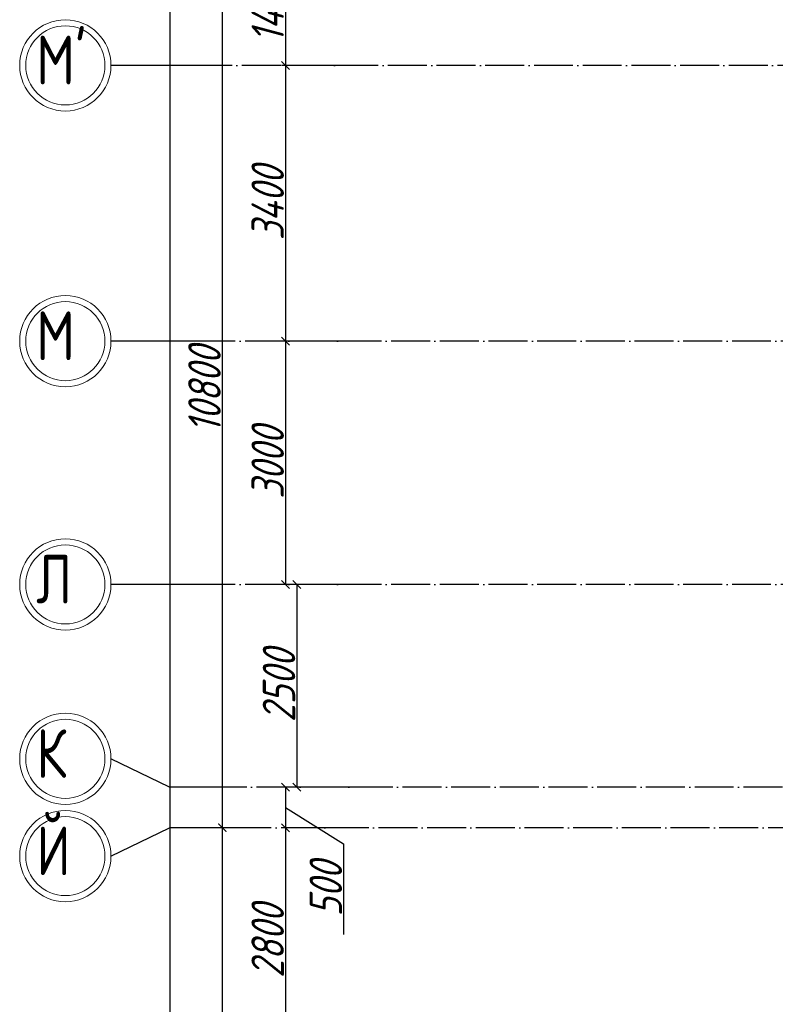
# Model space of a CAD drawing. Extents: x -4445 to 1909585, y 1860 to 289234.
# Tile 4 of 110: x 190579 to 199891, y 215813 to 227954. Entities that reach past the tile are written whole.
import ezdxf

# ---------------------------------------------------------------- set-up
doc = ezdxf.new("R2010")
doc.units = 0
doc.header["$LTSCALE"] = 0.5
doc.header["$MEASUREMENT"] = 0
doc.header["$PDMODE"] = 34
doc.header["$PDSIZE"] = 3
doc.linetypes.add('ACAD_ISO04W100', pattern=[30, 24, -3, 0, -3])
doc.layers.get('0').update_dxf_attribs({"linetype": 'CONTINUOUS', "lineweight": 18})
doc.layers.get('DEFPOINTS').update_dxf_attribs({"color": 2, "linetype": 'CONTINUOUS', "lineweight": 13})
doc.layers.add('os', color=3, linetype='CONTINUOUS')
doc.styles.get("Standard").update_dxf_attribs({"font": 'spds.shx', "oblique": 15})
doc.dimstyles.new('ISO-25', dxfattribs={"dimtxt": 400, "dimasz": 100, "dimexe": 50, "dimexo": 50, "dimgap": 20, "dimtad": 1, "dimdec": 0, "dimtxsty": 'Standard', "dimblk": 'ARCHTICK', "dimcen": 20, "dimclrd": 1, "dimclre": 1, "dimadec": 0, "dimazin": 0, "dimtfac": 1, "dimtdec": 0, "dimtmove": 0, "dimatfit": 3, "dimldrblk": 'ARCHTICK', "dimfxl": 1, "dimarcsym": 0})

# ---------------------------------------------------------------- blocks, each defined once
blk = doc.blocks.new('_ArchTick')
at = {"color": 0, "linetype": 'ByBlock', "const_width": 0.15}
blk.add_lwpolyline([(-0.5, -0.5), (0.5, 0.5)], dxfattribs=at)
blk = doc.blocks.new('*D2402')
at = {"color": 1, "lineweight": -2, "transparency": 16777216}
for p, q in [((194553, 228790), (193805, 228790)), ((193855, 228790), (193855, 227390)), ((194578, 227390), (193805, 227390))]:
    blk.add_line(p, q, dxfattribs=at)
at = {"layer": 'DEFPOINTS', "color": 0, "transparency": 16777216}
for p in [(194603, 228790), (193855, 227390), (194628, 227390)]:
    blk.add_point(p, dxfattribs=at)
at = {"color": 1, "lineweight": -2, "transparency": 16777216, "xscale": 100, "yscale": 100, "zscale": 100}
for p, rotation in [((193855, 228790), 90), ((193855, 227390), 270)]:
    blk.add_blockref('_ArchTick', p, dxfattribs=dict(at, rotation=rotation))
at = {"color": 0, "transparency": 16777216, "insert": (193635, 228090), "char_height": 400, "attachment_point": 5, "rotation": 90}
blk.add_mtext('1400', dxfattribs=at)
blk = doc.blocks.new('*D2403')
at = {"color": 1, "lineweight": -2, "transparency": 16777216}
for p, q in [((194578, 227390), (193805, 227390)), ((193855, 227390), (193855, 223990)), ((194578, 223990), (193805, 223990))]:
    blk.add_line(p, q, dxfattribs=at)
at = {"layer": 'DEFPOINTS', "color": 0, "transparency": 16777216}
for p in [(194628, 227390), (193855, 223990), (194628, 223990)]:
    blk.add_point(p, dxfattribs=at)
at = {"color": 1, "lineweight": -2, "transparency": 16777216, "xscale": 100, "yscale": 100, "zscale": 100}
for p, rotation in [((193855, 227390), 90), ((193855, 223990), 270)]:
    blk.add_blockref('_ArchTick', p, dxfattribs=dict(at, rotation=rotation))
at = {"color": 0, "transparency": 16777216, "insert": (193635, 225690), "char_height": 400, "attachment_point": 5, "rotation": 90}
blk.add_mtext('3400', dxfattribs=at)
blk = doc.blocks.new('*D2404')
at = {"color": 1, "lineweight": -2, "transparency": 16777216}
for p, q in [((194578, 223990), (193805, 223990)), ((193855, 223990), (193855, 220990)), ((194824, 220990), (193805, 220990))]:
    blk.add_line(p, q, dxfattribs=at)
at = {"layer": 'DEFPOINTS', "color": 0, "transparency": 16777216}
for p in [(194628, 223990), (193855, 220990), (194874, 220990)]:
    blk.add_point(p, dxfattribs=at)
at = {"color": 1, "lineweight": -2, "transparency": 16777216, "xscale": 100, "yscale": 100, "zscale": 100}
for p, rotation in [((193855, 223990), 90), ((193855, 220990), 270)]:
    blk.add_blockref('_ArchTick', p, dxfattribs=dict(at, rotation=rotation))
at = {"color": 0, "transparency": 16777216, "insert": (193635, 222490), "char_height": 400, "attachment_point": 5, "rotation": 90}
blk.add_mtext('3000', dxfattribs=at)
blk = doc.blocks.new('*D2405')
at = {"color": 1, "lineweight": -2, "transparency": 16777216}
for p, q in [((194824, 220990), (193944, 220990)), ((193994, 220990), (193994, 218490)), ((194765, 218490), (193944, 218490))]:
    blk.add_line(p, q, dxfattribs=at)
at = {"layer": 'DEFPOINTS', "color": 0, "transparency": 16777216}
for p in [(194874, 220990), (193994, 218490), (194815, 218490)]:
    blk.add_point(p, dxfattribs=at)
at = {"color": 1, "lineweight": -2, "transparency": 16777216, "xscale": 100, "yscale": 100, "zscale": 100}
for p, rotation in [((193994, 220990), 90), ((193994, 218490), 270)]:
    blk.add_blockref('_ArchTick', p, dxfattribs=dict(at, rotation=rotation))
at = {"color": 0, "transparency": 16777216, "insert": (193774, 219740), "char_height": 400, "attachment_point": 5, "rotation": 90}
blk.add_mtext('2500', dxfattribs=at)
blk = doc.blocks.new('*D2406')
at = {"color": 1, "lineweight": -2, "transparency": 16777216}
for p, q in [((194765, 218490), (193805, 218490)), ((193855, 218490), (193855, 217990)), ((193855, 218240), (194571, 217791)), ((194577, 217990), (193805, 217990)), ((194571, 217791), (194571, 216675))]:
    blk.add_line(p, q, dxfattribs=at)
at = {"layer": 'DEFPOINTS', "color": 0, "transparency": 16777216}
for p in [(194815, 218490), (193855, 217990), (194627, 217990)]:
    blk.add_point(p, dxfattribs=at)
at = {"color": 1, "lineweight": -2, "transparency": 16777216, "xscale": 100, "yscale": 100, "zscale": 100}
for p, rotation in [((193855, 218490), 90), ((193855, 217990), 270)]:
    blk.add_blockref('_ArchTick', p, dxfattribs=dict(at, rotation=rotation))
at = {"color": 0, "transparency": 16777216, "insert": (194351, 217233), "char_height": 400, "attachment_point": 5, "rotation": 90}
blk.add_mtext('500', dxfattribs=at)
blk = doc.blocks.new('*D2407')
at = {"color": 1, "lineweight": -2, "transparency": 16777216}
for p, q in [((194577, 217990), (193805, 217990)), ((193855, 217990), (193855, 215190)), ((194651, 215190), (193805, 215190))]:
    blk.add_line(p, q, dxfattribs=at)
at = {"layer": 'DEFPOINTS', "color": 0, "transparency": 16777216}
for p in [(194627, 217990), (193855, 215190), (194701, 215190)]:
    blk.add_point(p, dxfattribs=at)
at = {"color": 1, "lineweight": -2, "transparency": 16777216, "xscale": 100, "yscale": 100, "zscale": 100}
for p, rotation in [((193855, 217990), 90), ((193855, 215190), 270)]:
    blk.add_blockref('_ArchTick', p, dxfattribs=dict(at, rotation=rotation))
at = {"color": 0, "transparency": 16777216, "insert": (193635, 216590), "char_height": 400, "attachment_point": 5, "rotation": 90}
blk.add_mtext('2800', dxfattribs=at)
blk = doc.blocks.new('*D2411')
at = {"color": 1, "lineweight": -2, "transparency": 16777216}
for p, q in [((193385, 217990), (193026, 217990)), ((193076, 205390), (193076, 217990)), ((192878, 205390), (193126, 205390))]:
    blk.add_line(p, q, dxfattribs=at)
at = {"layer": 'DEFPOINTS', "color": 0, "transparency": 16777216}
for p in [(193076, 217990), (193435, 217990), (192828, 205390)]:
    blk.add_point(p, dxfattribs=at)
at = {"color": 1, "lineweight": -2, "transparency": 16777216, "xscale": 100, "yscale": 100, "zscale": 100}
for p, rotation in [((193076, 217990), 90), ((193076, 205390), 270)]:
    blk.add_blockref('_ArchTick', p, dxfattribs=dict(at, rotation=rotation))
at = {"color": 0, "transparency": 16777216, "insert": (192856, 211690), "char_height": 400, "attachment_point": 5, "rotation": 90}
blk.add_mtext('12600', dxfattribs=at)
blk = doc.blocks.new('*D2412')
at = {"color": 1, "lineweight": -2, "transparency": 16777216}
for p, q in [((193354, 228790), (193026, 228790)), ((193076, 217990), (193076, 228790)), ((193385, 217990), (193026, 217990))]:
    blk.add_line(p, q, dxfattribs=at)
at = {"layer": 'DEFPOINTS', "color": 0, "transparency": 16777216}
for p in [(193076, 228790), (193404, 228790), (193435, 217990)]:
    blk.add_point(p, dxfattribs=at)
at = {"color": 1, "lineweight": -2, "transparency": 16777216, "xscale": 100, "yscale": 100, "zscale": 100}
for p, rotation in [((193076, 228790), 90), ((193076, 217990), 270)]:
    blk.add_blockref('_ArchTick', p, dxfattribs=dict(at, rotation=rotation))
at = {"color": 0, "transparency": 16777216, "insert": (192856, 223390), "char_height": 400, "attachment_point": 5, "rotation": 90}
blk.add_mtext('10800', dxfattribs=at)
blk = doc.blocks.new('*D2990')
at = {"color": 1, "lineweight": -2, "transparency": 16777216}
for p, q in [((192397, 257705), (192377, 257705)), ((192427, 257705), (192427, 202390)), ((192548, 202390), (192377, 202390))]:
    blk.add_line(p, q, dxfattribs=at)
at = {"layer": 'DEFPOINTS', "color": 0, "transparency": 16777216}
for p in [(192447, 257705), (192427, 202390), (192598, 202390)]:
    blk.add_point(p, dxfattribs=at)
at = {"color": 1, "lineweight": -2, "transparency": 16777216, "xscale": 100, "yscale": 100, "zscale": 100}
for p, rotation in [((192427, 257705), 90), ((192427, 202390), 270)]:
    blk.add_blockref('_ArchTick', p, dxfattribs=dict(at, rotation=rotation))
at = {"color": 0, "transparency": 16777216, "insert": (192199, 230048), "char_height": 400, "attachment_point": 5, "rotation": 90}
blk.add_mtext('55315', dxfattribs=at)

msp = doc.modelspace()

# ---------------------------------------------------------------- linework, layer by layer
at = {"layer": 'os', "color": 0}
for p, q in [((193189.683, 227390.297), (191703.781, 227390.297)), ((193189.683, 223990.297), (191703.781, 223990.297)), ((193189.683, 220990.297), (191703.781, 220990.297)), ((193189.683, 218490.297), (192424.529, 218490.297)), ((193189.683, 217990.297), (192424.529, 217990.297))]:
    msp.add_line(p, q, dxfattribs=at)
at = {"layer": 'os', "color": 3, "linetype": 'ACAD_ISO04W100', "ltscale": 40}
for p, q in [((241804.421, 227390.297), (193189.683, 227390.297)), ((252045.932, 223990.297), (193189.683, 223990.297)), ((252045.932, 220990.297), (193189.683, 220990.297)), ((250985.922, 218490.297), (193189.683, 218490.297)), ((270492.658, 217990.297), (193189.683, 217990.297))]:
    msp.add_line(p, q, dxfattribs=at)
at = {"layer": 'os', "color": 0}
for points in [[(192424.529, 218490.297), (191703.781, 218840.297)], [(191703.781, 217640.297), (192424.529, 217990.297)]]:
    msp.add_lwpolyline(points, dxfattribs=at)
at = {"layer": 'os', "color": 0, "lineweight": 0}
for centre, radius in [((191141.281, 227390.297), 562.5), ((191141.281, 227390.297), 487.5), ((191141.281, 223990.297), 562.5), ((191141.281, 223990.297), 487.5), ((191141.281, 220990.297), 562.5), ((191141.281, 220990.297), 487.5), ((191141.281, 218840.297), 562.5), ((191141.281, 218840.297), 487.5), ((191141.281, 217640.297), 562.5), ((191141.281, 217640.297), 487.5)]:
    msp.add_circle(centre, radius, dxfattribs=at)

# ---------------------------------------------------------------- texts
at = {"ltscale": 50}
for s, p in [("М'", (190783.248, 227156.68)), ('М', (190783.248, 223756.68)), ('Л', (190783.248, 220756.68)), ('К', (190783.248, 218606.68)), ('Й', (190783.248, 217406.68))]:
    msp.add_text(s, height=600, dxfattribs=at).set_placement(p)

# ---------------------------------------------------------------- dimensions: what is measured, and where the dimension line sits
dim = msp.add_linear_dim(base=(192426.827, 202390.297), p1=(192446.732, 257705.297), p2=(192598.2, 202390.297), angle=90, dimstyle='ISO-25')
dim.commit()
dim.dimension.update_dxf_attribs({"geometry": '*D2990', "text_midpoint": (192198.543, 230047.797)})
for base, p1, p2, picture, middle in [((193076.03, 228790.297), (193434.505, 217990.297), (193403.58, 228790.297), '*D2412', (192856.03, 223390.297)), ((193855.088, 227390.297), (194603.215, 228790.297), (194627.852, 227390.297), '*D2402', (193635.088, 228090.297)), ((193855.088, 223990.297), (194627.852, 227390.297), (194627.753, 223990.297), '*D2403', (193635.088, 225690.297)), ((193855.088, 220990.297), (194627.753, 223990.297), (194874.122, 220990.297), '*D2404', (193635.088, 222490.297)), ((193994.394, 218490.297), (194874.122, 220990.297), (194815.311, 218490.297), '*D2405', (193774.394, 219740.297)), ((193076.03, 217990.297), (192828.128, 205390.297), (193434.505, 217990.297), '*D2411', (192856.03, 211690.297)), ((193855.088, 215190.297), (194626.731, 217990.297), (194700.641, 215190.297), '*D2407', (193635.088, 216590.297))]:
    dim = msp.add_linear_dim(base=base, p1=p1, p2=p2, angle=90, dimstyle='ISO-25', override={"dimtmove": 1})
    dim.commit()
    dim.dimension.update_dxf_attribs({"geometry": picture, "text_midpoint": middle})
dim = msp.add_linear_dim(base=(193855.088, 217990.297), p1=(194815.311, 218490.297), p2=(194626.731, 217990.297), angle=90, dimstyle='ISO-25', override={"dimtmove": 1})
dim.commit()
dim.dimension.update_dxf_attribs({"geometry": '*D2406', "text_midpoint": (194570.841, 217770.681), "dimtype": 160})

doc.saveas('drawing.dxf')
